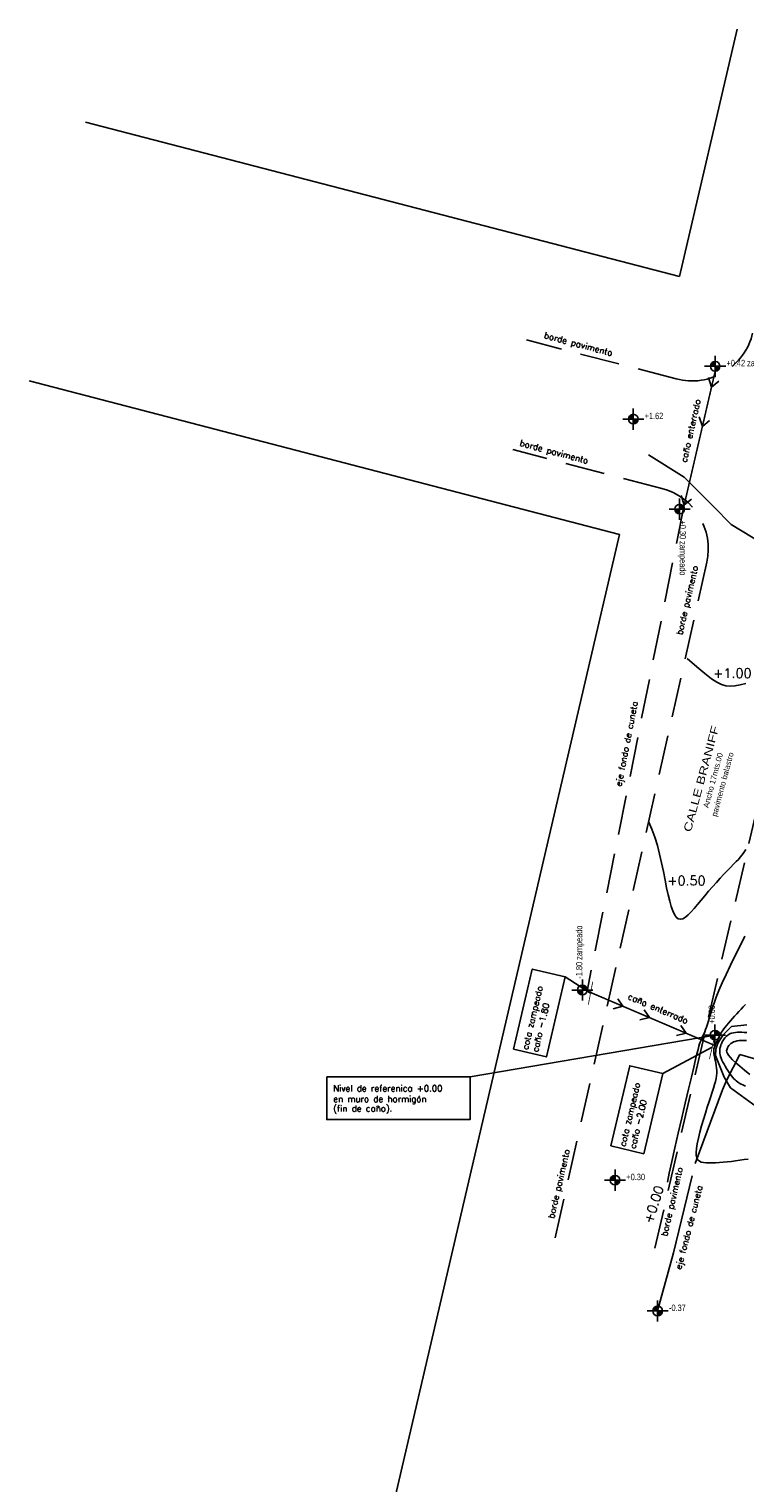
# Model space of a CAD drawing. Header units: millimetres. Extents: x 1779 to 9185, y -16436 to 1124.
# Tile 16 of 21: x 2229 to 2275, y 1009 to 1103. Entities that reach past the tile are written whole.
import ezdxf

# ---------------------------------------------------------------- set-up
doc = ezdxf.new("R2010")
doc.units = ezdxf.units.MM
doc.header["$LTSCALE"] = 4
doc.linetypes.add('DASHDOT', pattern=[25.4, 12.7, -6.35, 0, -6.35])
doc.linetypes.add('HIDDEN', pattern=[9.525, 6.35, -3.175])
for name, color, linetype in [('- 2 planimetria', 7, 'Continuous'), ('- curvas de nivel', 6, 'Continuous'), ('- planimetria', 7, 'Continuous'), ('planimetria', 7, 'Continuous')]:
    doc.layers.add(name, color=color, linetype=linetype)
doc.styles.add('ARIAL NARROW', font='ARIALN.TTF')
doc.styles.add('ARIAL5', font='arial.ttf', dxfattribs={"width": 1.3, "height": 1})
doc.styles.add('L4', font='ROMANS.SHX', dxfattribs={"height": 0.4})
doc.styles.add('sansserif', font='sanss___.ttf', dxfattribs={"height": 0.6})

# ---------------------------------------------------------------- blocks, each defined once
blk = doc.blocks.new('nivel planta')
h = blk.add_hatch(color=253)
h.paths.add_polyline_path([(0, 0.06, 0.414214), (-0.06, 0), (0, 0)])
h.paths.add_polyline_path([(0.06, 0), (0, 0), (0, -0.06, 0.414214)])
for q in [(-0.132, 0), (0, 0.132), (0, -0.132), (0.132, 0)]:
    blk.add_line((0, 0), q)
blk.add_circle((0, 0), 0.0598)
at = {"style": 'ARIAL NARROW'}
blk.add_attdef('%%P0.00', (0.142, 0), '', height=0.08, dxfattribs=at)

msp = doc.modelspace()

# ---------------------------------------------------------------- linework, layer by layer
at = {"layer": '- curvas de nivel', "color": 3, "elevation": 1.5}
msp.add_lwpolyline([(2268.326, 1075.248), (2270.628, 1073.812), (2272.5, 1071.936), (2273.631, 1070.788), (2276.237, 1069.189), (2277.228, 1069.565), (2279.768, 1071.148), (2285.072, 1072.596), (2287.203, 1074.65), (2289.375, 1074.764)], dxfattribs=at)
at = {"layer": '- curvas de nivel', "color": 40}
for points in [[(2274.571, 1060.58), (2274.208, 1060.484), (2273.876, 1060.42), (2273.58, 1060.394), (2273.304, 1060.415), (2273.025, 1060.496), (2272.721, 1060.647), (2272.37, 1060.88), (2271.949, 1061.207), (2271.437, 1061.638), (2270.811, 1062.186)], [(2274.523, 1044.336), (2274.204, 1043.72), (2273.889, 1043.096), (2273.587, 1042.482), (2273.307, 1041.894), (2273.06, 1041.348), (2272.851, 1040.859), (2272.68, 1040.425), (2272.539, 1040.041), (2272.424, 1039.702), (2272.331, 1039.403), (2272.252, 1039.139), (2272.184, 1038.906), (2272.122, 1038.699), (2272.059, 1038.513), (2271.998, 1038.345), (2271.938, 1038.195), (2271.879, 1038.059), (2271.824, 1037.937), (2271.772, 1037.825), (2271.724, 1037.722), (2271.681, 1037.626), (2271.643, 1037.532), (2271.605, 1037.423), (2271.562, 1037.277), (2271.508, 1037.076), (2271.438, 1036.797), (2271.348, 1036.422), (2271.23, 1035.928), (2271.08, 1035.297), (2270.896, 1034.518), (2270.687, 1033.628), (2270.463, 1032.672), (2270.237, 1031.698), (2270.021, 1030.752), (2269.827, 1029.88), (2269.666, 1029.131), (2269.55, 1028.55)], [(2274.832, 1035.458), (2274.495, 1035.735), (2274.193, 1035.991), (2273.936, 1036.219), (2273.732, 1036.412), (2273.578, 1036.571), (2273.468, 1036.703), (2273.396, 1036.811), (2273.356, 1036.902), (2273.343, 1036.98), (2273.349, 1037.05), (2273.371, 1037.118), (2273.401, 1037.186), (2273.441, 1037.255), (2273.491, 1037.324), (2273.55, 1037.389), (2273.621, 1037.45), (2273.702, 1037.505), (2273.796, 1037.553), (2273.901, 1037.591), (2274.02, 1037.619), (2274.151, 1037.638), (2274.295, 1037.647), (2274.451, 1037.647), (2274.62, 1037.641)]]:
    msp.add_lwpolyline(points, dxfattribs=at)
at = {"layer": '- curvas de nivel', "color": 3}
for points in [[(2268.344, 1051.662), (2268.554, 1051.21), (2268.738, 1050.708), (2268.9, 1050.17), (2269.044, 1049.612), (2269.172, 1049.047), (2269.288, 1048.489), (2269.394, 1047.953), (2269.495, 1047.452), (2269.593, 1047), (2269.69, 1046.6), (2269.789, 1046.254), (2269.891, 1045.966), (2269.999, 1045.737), (2270.115, 1045.571), (2270.241, 1045.469), (2270.379, 1045.435), (2270.53, 1045.468), (2270.695, 1045.563), (2270.873, 1045.711), (2271.064, 1045.902), (2271.266, 1046.13), (2271.48, 1046.385), (2271.704, 1046.659), (2271.94, 1046.944), (2272.184, 1047.232), (2272.434, 1047.518), (2272.684, 1047.799), (2272.931, 1048.069), (2273.17, 1048.325), (2273.396, 1048.564), (2273.605, 1048.78), (2273.793, 1048.971), (2273.955, 1049.134), (2274.097, 1049.279), (2274.224, 1049.417), (2274.342, 1049.561), (2274.455, 1049.722), (2274.57, 1049.912)], [(2274.55, 1039.962), (2274.411, 1039.807), (2274.272, 1039.655), (2274.132, 1039.503), (2273.991, 1039.351), (2273.851, 1039.201), (2273.715, 1039.054), (2273.585, 1038.91), (2273.462, 1038.771), (2273.349, 1038.637), (2273.248, 1038.51), (2273.159, 1038.39), (2273.082, 1038.278), (2273.016, 1038.172), (2272.959, 1038.074), (2272.909, 1037.982), (2272.866, 1037.896), (2272.827, 1037.816), (2272.792, 1037.742), (2272.758, 1037.673), (2272.727, 1037.608), (2272.697, 1037.548), (2272.669, 1037.49), (2272.642, 1037.436), (2272.618, 1037.383), (2272.596, 1037.331), (2272.575, 1037.279), (2272.557, 1037.227), (2272.541, 1037.173), (2272.529, 1037.115), (2272.521, 1037.051), (2272.518, 1036.981), (2272.521, 1036.902), (2272.529, 1036.813), (2272.545, 1036.712), (2272.568, 1036.598), (2272.596, 1036.472), (2272.625, 1036.335), (2272.655, 1036.19), (2272.681, 1036.037), (2272.701, 1035.878), (2272.712, 1035.714), (2272.712, 1035.548), (2272.697, 1035.379), (2272.669, 1035.203), (2272.627, 1035.016), (2272.572, 1034.812), (2272.504, 1034.587), (2272.423, 1034.335), (2272.329, 1034.051), (2272.223, 1033.729), (2272.106, 1033.369), (2271.983, 1032.979), (2271.858, 1032.572), (2271.738, 1032.161), (2271.627, 1031.756), (2271.532, 1031.372), (2271.457, 1031.02), (2271.408, 1030.713), (2271.389, 1030.46), (2271.4, 1030.258), (2271.44, 1030.101), (2271.507, 1029.984), (2271.601, 1029.9), (2271.719, 1029.844), (2271.862, 1029.81), (2272.027, 1029.791), (2272.213, 1029.783), (2272.418, 1029.784), (2272.64, 1029.793), (2272.877, 1029.809), (2273.125, 1029.83), (2273.384, 1029.857), (2273.649, 1029.888), (2273.92, 1029.923), (2274.194, 1029.959), (2274.466, 1029.996), (2274.734, 1030.032)], [(2274.565, 1034.712), (2274.469, 1034.752), (2274.376, 1034.793), (2274.286, 1034.836), (2274.2, 1034.883), (2274.118, 1034.933), (2274.039, 1034.988), (2273.962, 1035.05), (2273.887, 1035.118), (2273.812, 1035.193), (2273.737, 1035.278), (2273.66, 1035.373), (2273.58, 1035.478), (2273.498, 1035.595), (2273.415, 1035.721), (2273.332, 1035.854), (2273.251, 1035.989), (2273.176, 1036.126), (2273.106, 1036.26), (2273.045, 1036.389), (2272.995, 1036.511), (2272.956, 1036.622), (2272.928, 1036.724), (2272.911, 1036.818), (2272.902, 1036.903), (2272.9, 1036.983), (2272.904, 1037.057), (2272.914, 1037.126), (2272.927, 1037.193), (2272.943, 1037.257), (2272.962, 1037.319), (2272.983, 1037.38), (2273.008, 1037.44), (2273.036, 1037.5), (2273.067, 1037.56), (2273.102, 1037.621), (2273.14, 1037.684), (2273.183, 1037.748), (2273.23, 1037.812), (2273.284, 1037.875), (2273.344, 1037.935), (2273.413, 1037.992), (2273.49, 1038.043), (2273.578, 1038.087), (2273.677, 1038.123), (2273.788, 1038.15), (2273.91, 1038.167), (2274.041, 1038.177), (2274.18, 1038.18), (2274.326, 1038.177), (2274.478, 1038.168), (2274.633, 1038.156)]]:
    msp.add_lwpolyline(points, dxfattribs=at)
at = {"layer": '- curvas de nivel', "color": 40, "elevation": -1}
msp.add_lwpolyline([(2276.184, 1032.732), (2273.602, 1034.614), (2273.197, 1035.296), (2272.622, 1036.676), (2272.642, 1037.084), (2272.779, 1037.482), (2273.114, 1038.005), (2273.658, 1038.549), (2274.652, 1038.664)], dxfattribs=at)
at = {"layer": '- planimetria', "color": 5}
for points in [[(2272.835, 1079.979), (2272.376, 1079.608), (2272.174, 1080.214)], [(2272.249, 1077.451), (2271.791, 1077.08), (2271.589, 1077.687)], [(2271.083, 1072.415), (2270.624, 1072.044), (2270.422, 1072.65)], [(2266.354, 1040.331), (2266.689, 1039.845), (2266.068, 1039.691)], [(2268.05, 1039.607), (2268.384, 1039.121), (2267.764, 1038.967)], [(2270.406, 1038.602), (2270.74, 1038.116), (2270.12, 1037.961)]]:
    msp.add_lwpolyline(points, dxfattribs=at)
at = {"color": 5}
for p, q in [((2262.987, 1041.739), (2264.609, 1040.68)), ((2269.24, 1035.531), (2272.42, 1037.222))]:
    msp.add_line(p, q, dxfattribs=at)
msp.add_line((2256.882, 1035.31), (2272.598, 1037.992))
for points in [[(2259.659, 1037.086), (2260.872, 1042.238), (2262.987, 1041.739), (2261.774, 1036.588)], [(2265.912, 1030.878), (2267.125, 1036.029), (2269.24, 1035.531), (2268.027, 1030.38)]]:
    msp.add_lwpolyline(points, close=True, dxfattribs=at)
msp.add_lwpolyline([(2247.677, 1035.31), (2256.882, 1035.31), (2256.882, 1032.569), (2247.677, 1032.569)], close=True)
at = {"layer": 'planimetria', "color": 7}
for p, q in [((2274.027, 1102.591), (2270.325, 1086.698)), ((2270.325, 1086.698), (2232.196, 1096.624)), ((2266.468, 1070.135), (2228.574, 1080)), ((2266.468, 1070.135), (2238.612, 950.532))]:
    msp.add_line(p, q, dxfattribs=at)
at = {"layer": 'planimetria', "color": 252, "linetype": 'HIDDEN', "ltscale": 0.1}
for p, q in [((2270.116, 1080.126), (2260.493, 1082.631)), ((2269.176, 1073.1), (2259.621, 1075.587)), ((2272.071, 1068.353), (2262.191, 1024.311))]:
    msp.add_line(p, q, dxfattribs=at)
at = {"layer": 'planimetria', "color": 5, "linetype": 'HIDDEN', "ltscale": 0.1}
msp.add_line((2270.624, 1072.044), (2264.393, 1040.825), dxfattribs=at)
at = {"layer": 'planimetria', "color": 5, "linetype": 'HIDDEN', "ltscale": 0.1, "const_width": 0.1}
for points in [[(2272.611, 1080.622), (2270.624, 1072.044)], [(2264.393, 1040.825), (2272.735, 1037.264)]]:
    msp.add_lwpolyline(points, dxfattribs=at)
at = {"layer": 'planimetria', "color": 252, "linetype": 'HIDDEN', "ltscale": 0.1}
msp.add_lwpolyline([(2268.728, 1024.311), (2279.049, 1068.656, -0.421515), (2281.499, 1070.139), (2364.795, 1048.556)], format="xyb", dxfattribs=at)
at = {"layer": 'planimetria', "color": 7, "const_width": 0.05}
for points in [[(2264.75, 1041.42), (2264.468, 1039.94)], [(2272.242, 1036.451), (2272.598, 1037.992)]]:
    msp.add_lwpolyline(points, dxfattribs=at)
at = {"layer": 'planimetria', "color": 5, "linetype": 'DASHDOT', "ltscale": 0.1}
msp.add_lwpolyline([(2268.916, 1020.279), (2269.933, 1024.013), (2271.327, 1029.749), (2273.075, 1034.479), (2273.333, 1035.07), (2274.198, 1036.744), (2277.121, 1035.887)], dxfattribs=at)
at = {"layer": 'planimetria', "color": 252, "linetype": 'HIDDEN', "ltscale": 0.1}
for centre, start, end in [((2271.124, 1083.997), 255.4082, 346.88947), ((2268.168, 1069.229), 347.35603, 75.4082)]:
    msp.add_arc(centre, 4, start, end, dxfattribs=at)

# ---------------------------------------------------------------- block references
at = {"layer": '- 2 planimetria', "xscale": 5.148000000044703, "yscale": 5.148000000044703, "zscale": 5.148000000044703}
for p, values in [((2272.607, 1080.939), {'%%P0.00': '+0.42 zampeado'}), ((2267.354, 1077.547), {'%%P0.00': '+1.62'}), ((2266.182, 1028.68), {'%%P0.00': '+0.30'}), ((2268.916, 1020.279), {'%%P0.00': '-0.37'})]:
    msp.add_blockref('nivel planta', p, dxfattribs=at).add_auto_attribs(values)
for p, rotation, values in [((2270.33, 1071.767), 270, {'%%P0.00': '+0.30 zampeado'}), ((2264.084, 1040.889), 90, {'%%P0.00': '-1.80 zampeado'}), ((2272.598, 1037.992), 90, {'%%P0.00': '+0.00'})]:
    msp.add_blockref('nivel planta', p, dxfattribs=dict(at, rotation=rotation)).add_auto_attribs(values)

# ---------------------------------------------------------------- texts
at = {"layer": '- 2 planimetria', "linetype": 'Continuous', "insert": (2270.566, 1051.127), "char_height": 0.5, "attachment_point": 1, "rotation": 75, "style": 'ARIAL5'}
msp.add_mtext_dynamic_manual_height_columns('CALLE BRANIFF', width=39.61188, gutter_width=12.5, heights=[0], dxfattribs=at)
at = {"layer": '- 2 planimetria', "color": 2, "lineweight": 5, "char_height": 0.36, "attachment_point": 1, "rotation": 75, "style": 'sansserif'}
for s, insert, width in [('Ancho 17mts.00', (2271.825, 1052.647), 23.92393), ('pavimento balastro', (2272.358, 1052.088), 7.635)]:
    msp.add_mtext(s, dxfattribs=dict(at, insert=insert, width=width))
at = {"layer": '- curvas de nivel', "color": 40, "style": 'L4'}
msp.add_text('+1.00', height=0.6, dxfattribs=at).set_placement((2272.476, 1060.931, -2.5))
at = {"layer": '- curvas de nivel', "color": 3, "style": 'L4'}
msp.add_text('+0.50', height=0.6, dxfattribs=at).set_placement((2269.526, 1047.612, -3.5))
at = {"layer": '- curvas de nivel', "color": 40, "style": 'L4'}
msp.add_text('+0.00', height=0.6, rotation=72.16766, dxfattribs=at).set_placement((2268.567, 1025.856, -3.5))
at = {"layer": 'planimetria', "color": 252, "style": 'L4'}
for rotation, p in [(345, (2261.595, 1082.758, -2.5)), (345, (2260.035, 1075.841, -2.5)), (77, (2270.498, 1063.668, -2.5)), (77, (2262.265, 1026.198, -2.5)), (77, (2269.519, 1025.049, -2.5))]:
    msp.add_text('borde pavimento', height=0.4, rotation=rotation, dxfattribs=at).set_placement(p)
at = {"layer": 'planimetria', "color": 5, "style": 'L4'}
for s, rotation, p in [('caño enterrado', 77.36754, (2270.777, 1074.739, -2.5)), ('eje fondo de cuneta', 79, (2266.588, 1053.937, -2.5)), ('cota zampeado', 76.74927, (2260.592, 1037.022, -2.5)), ('caño enterrado', 337, (2266.967, 1040.323, -2.5)), ('caño -1.80', 76.74927, (2261.239, 1036.879, -2.5)), ('cota zampeado', 76.74927, (2266.844, 1030.814, -2.5)), ('caño -2.00', 76.74927, (2267.492, 1030.67, -2.5)), ('eje fondo de cuneta', 75.52479, (2270.424, 1022.914, -1))]:
    msp.add_text(s, height=0.4, rotation=rotation, dxfattribs=at).set_placement(p)
at = {"layer": 'planimetria', "color": 7, "style": 'L4'}
for s, p in [('Nivel de referenica +0.00', (2248.095, 1034.374, -2.5)), ('en muro de hormigón', (2248.095, 1033.697, -2.5)), ('(fin de caño).', (2248.095, 1033.084, -2.5))]:
    msp.add_text(s, height=0.4, dxfattribs=at).set_placement(p)

doc.saveas('drawing.dxf')
